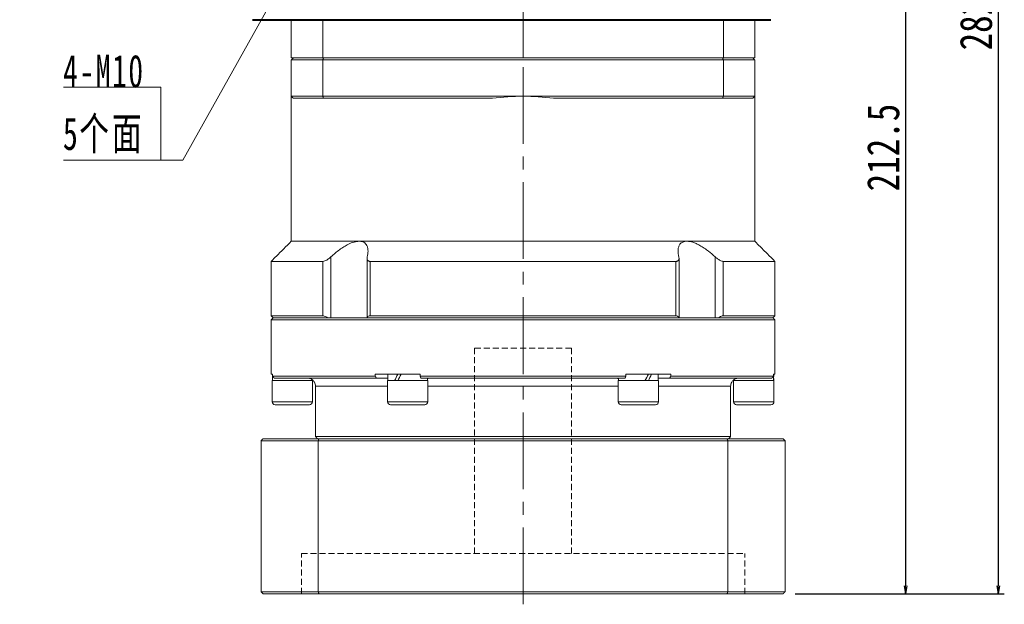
# Model space of a CAD drawing. Header units: millimetres. Extents: x -5 to 939, y 0 to 647.
# Tile 4 of 9: x 476 to 720, y 269 to 414. Entities that reach past the tile are written whole.
import ezdxf

# ---------------------------------------------------------------- set-up
doc = ezdxf.new("R2010")
doc.units = ezdxf.units.MM
doc.header["$PDSIZE"] = -5
for name, pattern in [('CENTER2', [28.574999, 19.049999, -3.175, 3.175, -3.175]), ('DASHED', [0.75, 0.5, -0.25]), ('点画线', [18, 12, -2, 2, -2])]:
    doc.linetypes.add(name, pattern=pattern)
doc.layers.get('0').update_dxf_attribs({"lineweight": 18})
doc.layers.get('Defpoints').update_dxf_attribs({"lineweight": 18})
for name, color, linetype, lineweight in [('3中心线层', 1, 'CENTER2', 18), ('中心线层', 1, '点画线', 18), ('尺寸线层', 3, 'Continuous', 18), ('粗实线', 7, 'Continuous', 40)]:
    doc.layers.add(name, color=color, linetype=linetype, lineweight=lineweight)
doc.styles.add('宋体', font='SimSun.ttf', dxfattribs={"width": 0.8})
doc.styles.add('标准', font='SimSun.ttf', dxfattribs={"width": 0.667})
doc.dimstyles.new('A水平标注$0', dxfattribs={"dimtxt": 3.5, "dimasz": 2, "dimexe": 1.5, "dimexo": 3, "dimgap": 1.1, "dimtad": 1, "dimtoh": 1, "dimdec": 4, "dimdsep": 46, "dimtxsty": '宋体', "dimblk": 'OPEN', "dimcen": 3, "dimdle": 4, "dimclrd": 3, "dimclre": 3, "dimclrt": 6, "dimadec": 0, "dimazin": 0, "dimtfac": 1, "dimtdec": 4, "dimtix": 1, "dimtmove": 0, "dimatfit": 3, "dimldrblk": 'OPEN', "dimfxl": 0, "dimtolj": 1, "dimarcsym": 0})

# ---------------------------------------------------------------- blocks, each defined once
blk = doc.blocks.new('_Open')
at = {"color": 0, "linetype": 'ByBlock', "lineweight": -2}
for p, q in [((-1, 0.166667), (0, 0)), ((-1, -0.166667), (0, 0)), ((0, 0), (-1, 0))]:
    blk.add_line(p, q, dxfattribs=at)
blk = doc.blocks.new('*X8')
at = {"layer": 'Defpoints', "color": 0, "transparency": 16777216}
for p in [(669.84, 483.7), (665.59, 271.2), (695.99, 271.2)]:
    blk.add_point(p, dxfattribs=at)
at = {"layer": '尺寸线层', "color": 3, "linetype": 'Continuous', "lineweight": -2, "transparency": 16777216}
for p, q in [((672.84, 483.7), (697.49, 483.7)), ((695.99, 481.7), (695.99, 273.2)), ((668.59, 271.2), (697.49, 271.2))]:
    blk.add_line(p, q, dxfattribs=at)
at = {"layer": '尺寸线层', "color": 3, "lineweight": -2, "transparency": 16777216, "xscale": 2, "yscale": 2, "zscale": 2}
for p, rotation in [((695.99, 483.7), 90), ((695.99, 271.2), 270)]:
    blk.add_blockref('_Open', p, dxfattribs=dict(at, rotation=rotation))
at = {"layer": '尺寸线层', "color": 6, "transparency": 16777216, "insert": (690.49, 381.95), "char_height": 8, "width": 43.6916, "attachment_point": 5, "rotation": 90, "style": '宋体'}
blk.add_mtext('\\A1;212.5', dxfattribs=at)
blk = doc.blocks.new('*X9')
at = {"layer": 'Defpoints', "color": 0, "transparency": 16777216}
for p in [(671.09, 553.7), (665.59, 271.2), (719, 271.2)]:
    blk.add_point(p, dxfattribs=at)
at = {"layer": '尺寸线层', "color": 3, "linetype": 'Continuous', "lineweight": -2, "transparency": 16777216}
for p, q in [((674.09, 553.7), (720.5, 553.7)), ((719, 551.7), (719, 273.2)), ((668.59, 271.2), (720.5, 271.2))]:
    blk.add_line(p, q, dxfattribs=at)
at = {"layer": '尺寸线层', "color": 3, "lineweight": -2, "transparency": 16777216, "xscale": 2, "yscale": 2, "zscale": 2}
for p, rotation in [((719, 553.7), 90), ((719, 271.2), 270)]:
    blk.add_blockref('_Open', p, dxfattribs=dict(at, rotation=rotation))
at = {"layer": '尺寸线层', "color": 6, "transparency": 16777216, "insert": (713.5, 416.95), "char_height": 8, "width": 43.6916, "attachment_point": 5, "rotation": 90, "style": '宋体'}
blk.add_mtext('\\A1;282.5', dxfattribs=at)
blk = doc.blocks.new('*X15')
at = {"layer": '尺寸线层', "linetype": 'Continuous'}
blk.add_hatch(color=0, dxfattribs=at).paths.add_polyline_path([(31.37, 46.34), (28.29, 38.78), (26.53, 39.77)], flags=0)
at = {"layer": '尺寸线层', "color": 0, "linetype": 'Continuous'}
blk.add_line((31.37, 46.34), (5.4, 0), dxfattribs=at)
at = {"layer": '尺寸线层', "color": 0}
for p, q in [((0, 18.1), (-24.14, 18.1)), ((0, 0), (0, 18.1)), ((0, 0), (-24.14, 0)), ((5.4, 0), (0, 0))]:
    blk.add_line(p, q, dxfattribs=at)
at = {"layer": '尺寸线层', "color": 0, "insert": (-4.05, 1.62), "char_height": 8.1, "width": 40.1721, "attachment_point": 9, "line_spacing_factor": 1.15057, "style": '标准'}
blk.add_mtext('\\T1.1;4-M10\\P5个面', dxfattribs=at)

msp = doc.modelspace()

# ---------------------------------------------------------------- linework, layer by layer
at = {"color": 7, "linetype": 'Continuous', "lineweight": 15}
for p, q in [((543.59064, 413.69695), (543.59064, 404.19695)), ((551.39407, 413.69695), (551.39407, 404.19695)), ((650.78722, 413.69695), (650.78722, 404.19695)), ((658.59064, 404.19695), (658.59064, 413.69695)), ((658.59064, 404.19695), (543.59064, 404.19695)), ((543.59064, 403.69695), (551.39407, 403.69695)), ((543.59064, 403.69695), (543.59064, 394.69695)), ((551.58055, 404.19695), (544.09064, 404.19695)), ((551.39407, 403.69695), (650.78722, 403.69695)), ((551.39407, 394.69695), (551.39407, 403.69695)), ((650.60074, 404.19695), (551.58055, 404.19695)), ((658.09064, 404.19695), (650.60074, 404.19695)), ((650.78722, 403.69695), (650.78722, 394.69695)), ((650.78722, 403.69695), (658.59064, 403.69695)), ((658.59064, 394.69695), (658.59064, 403.69695)), ((543.59064, 394.69695), (543.59064, 358.69695)), ((551.39407, 394.69695), (543.59064, 394.69695)), ((544.09064, 394.19695), (551.58055, 394.19695)), ((601.09064, 394.69695), (551.39407, 394.69695)), ((551.58055, 394.19695), (593.52427, 394.19695)), ((650.78722, 394.69695), (601.09064, 394.69695)), ((608.65702, 394.19695), (650.60074, 394.19695)), ((650.60074, 394.19695), (658.09064, 394.19695)), ((658.59064, 394.69695), (650.78722, 394.69695)), ((658.59064, 394.69695), (658.59064, 358.69695)), ((560.43201, 358.69695), (543.59064, 358.69695)), ((641.74928, 358.69695), (560.43201, 358.69695)), ((658.59064, 358.69695), (641.74928, 358.69695)), ((553.44541, 339.69695), (553.44541, 354.84432)), ((562.38634, 354.46685), (562.38634, 339.69695)), ((639.79495, 354.46716), (639.79495, 339.69695)), ((648.73588, 354.84432), (648.73588, 339.69695)), ((538.59064, 353.69695), (538.59064, 340.19695)), ((551.40664, 353.69695), (538.59064, 353.69695)), ((551.40664, 353.69695), (551.40664, 340.19695)), ((639.00832, 353.69695), (563.17297, 353.69695)), ((563.17297, 340.19695), (563.17297, 353.69695)), ((639.00832, 353.69695), (639.00832, 340.19695)), ((663.59064, 353.69695), (650.77465, 353.69695)), ((650.77465, 340.19695), (650.77465, 353.69695)), ((663.59064, 353.69695), (663.59064, 340.19695)), ((551.40664, 340.19695), (538.59064, 340.19695)), ((601.09064, 339.69695), (539.09064, 339.69695)), ((539.09064, 339.69695), (552.62802, 339.69695)), ((562.42058, 339.69695), (639.76071, 339.69695)), ((639.00832, 340.19695), (563.17297, 340.19695)), ((663.09064, 339.69695), (601.09064, 339.69695)), ((649.55327, 339.69695), (663.09064, 339.69695)), ((663.59064, 340.19695), (650.77465, 340.19695)), ((538.59064, 339.19695), (538.59064, 325.69695)), ((538.59064, 339.19695), (601.09064, 339.19695)), ((601.09064, 339.19695), (663.59064, 339.19695)), ((663.59064, 339.19695), (663.59064, 325.69695)), ((538.59064, 325.69695), (538.92453, 325.69695)), ((538.92453, 325.19695), (538.92453, 325.69695)), ((564.42026, 325.19695), (538.92453, 325.19695)), ((564.42026, 325.69695), (564.42026, 325.19695)), ((564.42026, 325.69695), (575.59492, 325.69695)), ((567.52564, 325.69695), (567.52564, 324.09695)), ((575.59492, 325.19695), (575.59492, 325.69695)), ((626.58637, 325.19695), (575.59492, 325.19695)), ((626.58637, 325.69695), (626.58637, 325.19695)), ((626.58637, 325.69695), (637.76103, 325.69695)), ((634.65564, 325.69695), (634.65564, 324.09695)), ((637.76103, 325.19695), (637.76103, 325.69695)), ((663.25676, 325.19695), (637.76103, 325.19695)), ((663.25676, 325.69695), (663.25676, 325.19695)), ((663.25676, 325.69695), (663.59064, 325.69695)), ((538.84064, 324.09695), (538.84064, 318.84695)), ((543.84064, 324.09695), (538.84064, 324.09695)), ((539.41819, 324.69695), (564.74248, 324.69695)), ((548.84064, 324.09695), (543.84064, 324.09695)), ((548.78064, 324.32201), (548.78064, 324.09695)), ((548.84064, 324.09695), (548.84064, 318.84695)), ((549.59064, 322.69695), (549.59064, 310.19695)), ((549.59064, 322.69695), (567.46564, 322.69695)), ((564.74248, 324.69695), (567.52564, 324.69695)), ((567.46564, 324.09695), (567.46564, 318.84695)), ((576.79577, 324.09695), (567.46564, 324.09695)), ((575.76636, 324.69695), (626.41493, 324.69695)), ((577.46564, 324.09695), (576.79577, 324.09695)), ((577.40564, 324.69695), (577.40564, 324.09695)), ((577.46564, 324.09695), (577.46564, 318.84695)), ((577.46564, 322.69695), (624.71564, 322.69695)), ((577.7774, 324.69695), (577.96564, 324.69695)), ((624.21564, 324.69695), (624.40389, 324.69695)), ((624.71564, 324.09695), (624.71564, 318.84695)), ((634.71564, 324.09695), (624.71564, 324.09695)), ((624.77564, 324.69695), (624.77564, 324.09695)), ((634.65564, 324.69695), (637.43881, 324.69695)), ((634.71564, 324.09695), (634.71564, 318.84695)), ((634.71564, 322.69695), (652.59064, 322.69695)), ((637.43881, 324.69695), (662.7631, 324.69695)), ((652.59064, 322.69695), (652.59064, 310.19695)), ((653.34064, 324.09695), (653.34064, 318.84695)), ((663.34064, 324.09695), (653.34064, 324.09695)), ((653.40064, 324.28935), (653.40064, 324.09695)), ((663.34064, 324.09695), (663.34064, 318.84695)), ((543.84064, 318.84695), (538.84064, 318.84695)), ((539.59064, 318.09695), (543.84064, 318.09695)), ((548.84064, 318.84695), (543.84064, 318.84695)), ((543.84064, 318.09695), (548.09064, 318.09695)), ((576.79577, 318.84695), (567.46564, 318.84695)), ((568.21564, 318.09695), (576.14625, 318.09695)), ((576.14625, 318.09695), (576.71564, 318.09695)), ((577.46564, 318.84695), (576.79577, 318.84695)), ((634.71564, 318.84695), (624.71564, 318.84695)), ((625.46564, 318.09695), (633.96564, 318.09695)), ((663.34064, 318.84695), (653.34064, 318.84695)), ((654.09064, 318.09695), (662.59064, 318.09695)), ((536.09064, 309.19695), (550.28464, 309.19695)), ((536.09064, 309.19695), (536.09064, 271.69695)), ((550.45716, 309.69695), (536.59064, 309.69695)), ((652.59064, 310.19695), (549.59064, 310.19695)), ((550.28464, 309.19695), (651.89665, 309.19695)), ((550.28464, 271.69695), (550.28464, 309.19695)), ((651.72413, 309.69695), (550.45716, 309.69695)), ((665.59064, 309.69695), (651.72413, 309.69695)), ((651.89665, 309.19695), (651.89665, 271.69695)), ((651.89665, 309.19695), (666.09064, 309.19695)), ((666.09064, 271.69695), (666.09064, 309.19695)), ((550.28464, 271.69695), (536.09064, 271.69695)), ((536.59064, 271.19695), (550.45716, 271.19695)), ((651.89665, 271.69695), (550.28464, 271.69695)), ((550.45716, 271.19695), (651.72413, 271.19695)), ((651.72413, 271.19695), (665.59064, 271.19695)), ((666.09064, 271.69695), (651.89665, 271.69695))]:
    msp.add_line(p, q, dxfattribs=at)
for centre, radius, start, end in [((601.09064, 337.19695), 57.5, 90, 97.5614297), ((601.09064, 337.19695), 57.5, 82.4385703, 90), ((547.59064, 322.69695), 2, 0, 30.1681269), ((654.59064, 322.69695), 2, 149.8150812, 180), ((539.59064, 318.84695), 0.75, 180, 270), ((548.09064, 318.84695), 0.75, 270, 0), ((568.21564, 318.84695), 0.75, 180, 270), ((576.71564, 318.84695), 0.75, 270, 0), ((625.46564, 318.84695), 0.75, 180, 270), ((633.96564, 318.84695), 0.75, 270, 360), ((654.09064, 318.84695), 0.75, 180, 270), ((662.59064, 318.84695), 0.75, 270, 0)]:
    msp.add_arc(centre, radius, start, end, dxfattribs=at)
for centre, major_axis, ratio, start_param, end_param in [((543.84064, 325.69695), (0, 8.55633), 0.577350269, 1.570796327, 1.664431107), ((543.84064, 324.09695), (0, 8.55633), 0.577350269, 1.445540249, 1.570796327), ((572.46564, 325.69695), (4.54557, 8.49348), 0.227735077, 1.692078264, 1.880181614), ((572.46564, 324.09695), (4.54557, 8.49348), 0.227735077, 1.503974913, 1.692078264), ((572.46564, 325.69695), (3.07332, 5.74255), 0.227735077, 1.692078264, 1.830810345), ((629.71564, 325.69695), (4.54557, 8.49348), 0.227735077, 4.645567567, 4.833670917), ((629.71564, 324.09695), (4.54557, 8.49348), 0.227735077, 4.833670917, 5.021774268), ((658.34064, 325.69695), (0, 8.55633), 0.577350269, 4.52428563, 4.71238898), ((629.71564, 324.09695), (3.07332, 5.74255), 0.227735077, 4.833670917, 4.972402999), ((658.34064, 324.09695), (0, 8.55633), 0.577350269, 4.71238898, 4.806023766)]:
    msp.add_ellipse(centre, major_axis=major_axis, ratio=ratio, start_param=start_param, end_param=end_param, dxfattribs=at)
for points in [[(543.59064, 403.69695), (544.09064, 404.19695)], [(551.39407, 403.69695), (551.58055, 404.19695)], [(650.78722, 403.69695), (650.60074, 404.19695)], [(658.09064, 404.19695), (658.59064, 403.69695)], [(543.59064, 394.69695), (544.09064, 394.19695)], [(551.39407, 394.69695), (551.58055, 394.19695)], [(650.78722, 394.69695), (650.60074, 394.19695)], [(658.09064, 394.19695), (658.59064, 394.69695)], [(538.59064, 353.69695), (543.59064, 358.69695)], [(658.59064, 358.69695), (663.59064, 353.69695)], [(539.09064, 339.69695), (538.59064, 340.19695)], [(538.59064, 339.19695), (539.09064, 339.69695)], [(663.59064, 340.19695), (663.09064, 339.69695)], [(663.09064, 339.69695), (663.59064, 339.19695)], [(538.92453, 325.19695), (539.41819, 324.69695)], [(564.74248, 324.69695), (564.42026, 325.19695)], [(575.59492, 325.19695), (575.76636, 324.69695)], [(626.41493, 324.69695), (626.58637, 325.19695)], [(637.76103, 325.19695), (637.43881, 324.69695)], [(662.7631, 324.69695), (663.25676, 325.19695)], [(536.09064, 309.19695), (536.59064, 309.69695)], [(550.09064, 309.69695), (549.59064, 310.19695)], [(550.45716, 309.69695), (550.28464, 309.19695)], [(651.89665, 309.19695), (651.72413, 309.69695)], [(652.59064, 310.19695), (652.09064, 309.69695)], [(665.59064, 309.69695), (666.09064, 309.19695)], [(536.59064, 271.19695), (536.09064, 271.69695)], [(550.28464, 271.69695), (550.45716, 271.19695)], [(651.72413, 271.19695), (651.89665, 271.69695)], [(666.09064, 271.69695), (665.59064, 271.19695)]]:
    msp.add_open_spline(points, degree=1, dxfattribs=at)
for points, knots in [([(560.43201, 358.69695), (560.03048, 358.65859), (559.19934, 358.57918), (557.8671, 358.02516), (556.64188, 357.33696), (555.1538, 356.33518), (554.13438, 355.44556), (553.44541, 354.84432)], [0, 0, 0, 0, 1.493533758, 3.091577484, 4.322036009, 5.554470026, 8.123989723, 8.123989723, 8.123989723, 8.123989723]), ([(562.43736, 354.84432), (562.48885, 355.07758), (562.59222, 355.54595), (562.64706, 356.26548), (562.59126, 356.9937), (562.37945, 357.63013), (562.03512, 358.12048), (561.61672, 358.44275), (561.10813, 358.63846), (560.70226, 358.69442), (560.4641, 358.69665), (560.43201, 358.69695)], [0, 0, 0, 0, 0.626246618, 1.257495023, 2.032414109, 2.823629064, 3.42820033, 4.048095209, 4.555440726, 5.077036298, 5.158257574, 5.158257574, 5.158257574, 5.158257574]), ([(641.74928, 358.69695), (641.56848, 358.68779), (641.20226, 358.66924), (640.73334, 358.51892), (640.33189, 358.27969), (639.96137, 357.89684), (639.67822, 357.33986), (639.53906, 356.59384), (639.55096, 355.75614), (639.67927, 355.14983), (639.74393, 354.84432)], [0, 0, 0, 0, 0.468845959, 0.949596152, 1.451964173, 1.965089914, 2.734777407, 3.526210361, 4.335728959, 5.157885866, 5.157885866, 5.157885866, 5.157885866]), ([(648.73588, 354.84432), (648.20919, 355.30929), (647.35759, 356.06107), (646.06786, 356.99307), (645.03919, 357.63275), (644.07231, 358.12179), (643.00426, 358.53964), (642.22403, 358.69254), (641.78175, 358.69665), (641.74928, 358.69695)], [0, 0, 0, 0, 1.980910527, 3.202878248, 4.450542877, 5.416537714, 6.381330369, 7.998144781, 8.126222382, 8.126222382, 8.126222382, 8.126222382]), ([(553.44541, 354.84432), (553.18676, 354.62281), (552.75994, 354.25728), (552.13316, 353.89391), (551.69723, 353.72228), (551.49246, 353.70443), (551.40664, 353.69695)], [0, 0, 0, 0, 0.923658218, 1.524159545, 2.020218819, 2.378137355, 2.378137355, 2.378137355, 2.378137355]), ([(563.17297, 353.69695), (563.10473, 353.70026), (562.96588, 353.70699), (562.79317, 353.76024), (562.64969, 353.84154), (562.52631, 353.96107), (562.43352, 354.12586), (562.38482, 354.33949), (562.38246, 354.5803), (562.41896, 354.7558), (562.43736, 354.84432)], [0, 0, 0, 0, 0.165195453, 0.336098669, 0.501143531, 0.67031152, 0.899665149, 1.135559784, 1.381616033, 1.632058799, 1.632058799, 1.632058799, 1.632058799]), ([(639.74393, 354.84432), (639.76568, 354.73412), (639.80982, 354.51055), (639.78387, 354.24337), (639.70498, 354.03768), (639.60029, 353.8993), (639.46252, 353.79598), (639.31574, 353.73531), (639.16192, 353.70246), (639.05982, 353.6988), (639.00832, 353.69695)], [0, 0, 0, 0, 0.312581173, 0.634124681, 0.837734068, 1.046108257, 1.214079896, 1.386575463, 1.508153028, 1.631948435, 1.631948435, 1.631948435, 1.631948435]), ([(650.77465, 353.69695), (650.65398, 353.71094), (650.41317, 353.73884), (649.90697, 353.96636), (649.3234, 354.33381), (648.93599, 354.67044), (648.73588, 354.84432)], [0, 0, 0, 0, 0.48914015, 0.976123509, 1.653805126, 2.377879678, 2.377879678, 2.377879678, 2.377879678]), ([(551.40664, 340.19695), (551.52718, 340.18279), (551.76774, 340.15452), (552.20635, 339.96081), (552.49113, 339.78261), (552.62802, 339.69695)], [0, 0, 0, 0, 0.457440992, 0.912864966, 1.334419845, 1.334419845, 1.334419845, 1.334419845]), ([(562.42058, 339.69695), (562.46895, 339.80773), (562.55787, 340.0114), (562.84419, 340.17273), (563.0773, 340.1899), (563.17297, 340.19695)], [0, 0, 0, 0, 0.4023771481, 0.7397651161, 0.974629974, 0.974629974, 0.974629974, 0.974629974]), ([(639.00832, 340.19695), (639.14214, 340.18279), (639.40921, 340.15452), (639.65448, 339.96081), (639.72622, 339.78261), (639.76071, 339.69695)], [0, 0, 0, 0, 0.33430891, 0.6671437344, 0.9752262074, 0.9752262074, 0.9752262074, 0.9752262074]), ([(649.55327, 339.69695), (649.73325, 339.80773), (650.06413, 340.0114), (650.49226, 340.17273), (650.69248, 340.1899), (650.77465, 340.19695)], [0, 0, 0, 0, 0.551089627, 1.013171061, 1.334838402, 1.334838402, 1.334838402, 1.334838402]), ([(549.32041, 323.70378), (549.31772, 323.7116), (549.30893, 323.73713), (548.9378, 324.29681), (548.33053, 324.65015), (547.86567, 324.6865), (547.73202, 324.69695)], [0, 0, 0, 0, 0.326549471, 1.065534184, 1.708406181, 1.967821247, 1.967821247, 1.967821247, 1.967821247]), ([(577.40564, 324.55582), (577.4415, 324.57658), (577.6062, 324.67191), (577.70225, 324.68596), (577.7774, 324.69695)], [0, 0, 0, 0, 0.0872534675, 0.4007646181, 0.4007646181, 0.4007646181, 0.4007646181]), ([(624.40389, 324.69695), (624.48988, 324.6852), (624.57904, 324.67302), (624.7689, 324.56411), (624.77564, 324.56024)], [0, 0, 0, 0, 0.3845346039, 0.3986983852, 0.3986983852, 0.3986983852, 0.3986983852]), ([(654.44927, 324.69695), (654.26522, 324.67796), (653.72095, 324.62182), (653.23141, 324.23312), (652.94814, 323.87372), (652.83166, 323.64893), (652.8549, 323.69256), (652.86088, 323.70378)], [0, 0, 0, 0, 0.371254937, 1.097915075, 1.483628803, 1.880459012, 2.017902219, 2.017902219, 2.017902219, 2.017902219])]:
    msp.add_open_spline(points, degree=3, knots=knots, dxfattribs=at)
at = {"layer": '3中心线层'}
msp.add_line((601.09064, 268.58026), (601.09064, 404.19695), dxfattribs=at)
at = {"layer": '3中心线层', "color": 6, "linetype": 'DASHED', "ltscale": 3}
for p, q in [((589.09064, 332.19695), (613.09064, 332.19695)), ((589.09064, 281.19695), (589.09064, 332.19695)), ((613.09064, 281.19695), (613.09064, 332.19695)), ((546.09064, 281.19695), (656.09064, 281.19695)), ((546.09064, 271.19695), (546.09064, 281.19695)), ((656.09064, 271.19695), (656.09064, 281.19695))]:
    msp.add_line(p, q, dxfattribs=at)
at = {"layer": '中心线层'}
msp.add_line((601.09064, 404.19695), (601.09064, 556.69695), dxfattribs=at)
at = {"layer": '粗实线', "color": 0, "lineweight": 40}
msp.add_line((533.95864, 413.69695), (662.59064, 413.69695), dxfattribs=at)

# ---------------------------------------------------------------- block references
at = {"layer": '尺寸线层'}
msp.add_blockref('*X15', (511.24587, 378.86411), dxfattribs=at)

# ---------------------------------------------------------------- dimensions: what is measured, and where the dimension line sits
for base, p1, picture, middle in [((718.99686, 271.19695), (671.09064, 553.69695), '*X9', (718.99686, 416.94695)), ((695.99419, 271.19695), (669.84064, 483.69695), '*X8', (695.99419, 381.94695))]:
    dim = msp.add_linear_dim(base=base, p1=p1, p2=(665.59064, 271.19695), angle=270, dimstyle='A水平标注$0', override={"dimscale": 1, "dimtxt": 8, "dimgap": 1.5, "dimsah": 1, "dimtfill": 0, "dimtzin": 8}, dxfattribs=at)
    dim.commit()
    dim.dimension.update_dxf_attribs({"geometry": picture, "text_midpoint": middle, "dimtype": 160})

doc.saveas('drawing.dxf')
